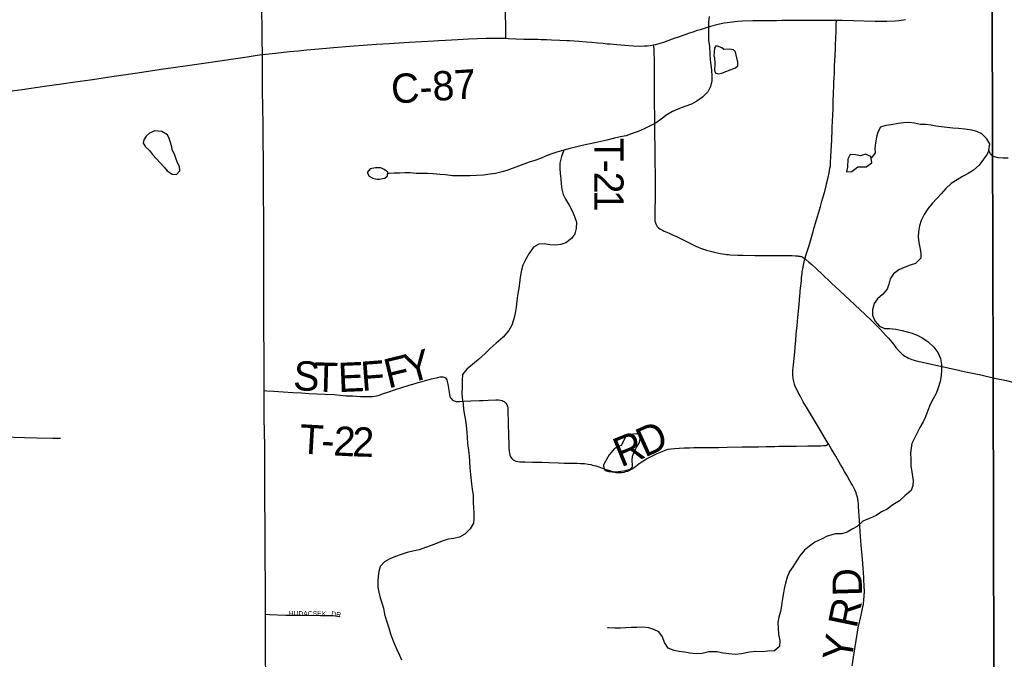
# Model space of a CAD drawing. Header units: feet. Extents: x 2113747 to 2516209, y 960708 to 1356798.
# Tile 17 of 253: x 2289153 to 2299235, y 1097869 to 1104420. Entities that reach past the tile are written whole.
import ezdxf

# ---------------------------------------------------------------- set-up
doc = ezdxf.new("R2010")
doc.units = ezdxf.units.FT
doc.header["$LTSCALE"] = 50
doc.header["$MEASUREMENT"] = 0
doc.linetypes.add('OhDOT_USTN3', pattern=[0.22, 0.165, -0.055])
for name, color, linetype in [('0_Xref', 7, 'Continuous'), ('GM_X_County_Road', 3, 'Continuous'), ('GM_X_County_Road_Text', 3, 'Continuous'), ('GM_X_Minor_Lake', 5, 'Continuous'), ('GM_X_Minor_River', 5, 'Continuous'), ('GM_X_Township', 251, 'OhDOT_USTN3'), ('GM_X_Township_Road', 4, 'Continuous'), ('GM_X_Township_Road_Text', 4, 'Continuous'), ('GM_X_Township_Subdivision', 4, 'Continuous'), ('GM_X_Township_Subdivision_Text', 4, 'Continuous')]:
    doc.layers.add(name, color=color, linetype=linetype)
doc.styles.add('Styledgn030', font='dgn030.shx')

# ---------------------------------------------------------------- blocks, each defined once
blk = doc.blocks.new('POR')
at = {"layer": 'GM_X_County_Road', "flags": 128}
for points in [[(2297516, 1104415), (2297576, 1104414), (2297690, 1104410), (2297913, 1104405), (2298031, 1104405), (2298117, 1104408), (2298159, 1104412), (2298225, 1104421)], [(2295638, 1104162), (2295666, 1104167), (2295701, 1104177), (2295748, 1104191), (2295794, 1104207), (2295837, 1104223), (2295865, 1104233), (2295902, 1104245), (2295930, 1104255), (2295958, 1104265), (2296004, 1104281), (2296048, 1104296), (2296095, 1104311), (2296123, 1104321), (2296185, 1104341), (2296229, 1104354), (2296277, 1104367), (2296320, 1104377), (2296365, 1104386), (2296398, 1104391), (2296453, 1104399), (2296475, 1104402), (2296508, 1104405), (2296553, 1104408), (2296661, 1104411), (2296733, 1104411), (2296901, 1104413), (2296956, 1104414), (2297032, 1104414), (2297143, 1104416), (2297202, 1104415), (2297366, 1104416), (2297441, 1104416), (2297516, 1104415)], [(2291639, 1104063), (2291772, 1104078), (2291915, 1104093), (2292005, 1104102), (2292095, 1104110), (2292294, 1104127), (2292365, 1104134), (2292532, 1104147), (2292715, 1104162), (2292807, 1104168), (2292938, 1104176), (2293141, 1104188), (2293393, 1104204), (2293442, 1104206), (2293514, 1104210), (2293573, 1104214), (2293638, 1104218), (2293749, 1104224), (2293838, 1104228), (2293930, 1104231), (2294007, 1104232), (2294099, 1104230), (2294132, 1104229)], [(2294132, 1104229), (2294154, 1104228), (2294233, 1104225), (2294315, 1104222), (2294390, 1104220), (2294459, 1104219), (2294492, 1104218), (2294521, 1104217), (2294548, 1104217), (2294597, 1104215), (2294685, 1104210), (2294754, 1104207), (2294786, 1104205), (2294878, 1104199), (2294956, 1104192), (2295008, 1104188), (2295074, 1104183), (2295126, 1104178), (2295168, 1104174), (2295201, 1104171), (2295269, 1104166), (2295348, 1104159), (2295436, 1104152), (2295498, 1104150), (2295548, 1104151), (2295578, 1104153), (2295609, 1104157), (2295638, 1104162)], [(2288510, 1103607), (2288633, 1103626), (2288876, 1103661), (2289026, 1103683), (2289177, 1103705), (2289408, 1103739), (2289580, 1103763), (2289722, 1103784), (2289874, 1103805), (2290119, 1103841), (2290337, 1103872), (2290626, 1103915), (2290870, 1103951), (2291014, 1103972), (2291202, 1103999), (2291366, 1104023), (2291484, 1104041), (2291586, 1104056), (2291639, 1104063)], [(2291657, 1100621), (2291656, 1100720), (2291656, 1100907), (2291655, 1101035), (2291655, 1101095), (2291654, 1101150), (2291654, 1101208), (2291653, 1101353), (2291654, 1101610), (2291654, 1101698), (2291654, 1101773), (2291653, 1101841), (2291654, 1101886), (2291653, 1101950), (2291653, 1102037), (2291652, 1102143), (2291652, 1102244), (2291652, 1102339), (2291652, 1102402), (2291652, 1102466), (2291651, 1102550), (2291650, 1102662), (2291649, 1102824), (2291648, 1102986), (2291647, 1103171), (2291645, 1103332), (2291645, 1103416), (2291644, 1103457), (2291643, 1103527), (2291641, 1103691), (2291641, 1103864), (2291641, 1103920), (2291639, 1104000), (2291639, 1104063)], [(2291669, 1098330), (2291669, 1098423), (2291669, 1098525), (2291669, 1098629), (2291667, 1098917), (2291667, 1099017), (2291666, 1099123), (2291666, 1099206), (2291666, 1099303), (2291665, 1099446), (2291665, 1099522), (2291664, 1099648), (2291663, 1099750), (2291663, 1099916), (2291663, 1100004), (2291662, 1100076), (2291661, 1100174), (2291658, 1100358), (2291657, 1100530), (2291657, 1100621)], [(2291686, 1096400), (2291684, 1096518), (2291682, 1096680), (2291682, 1096825), (2291680, 1096947), (2291680, 1097022), (2291679, 1097110), (2291678, 1097219), (2291678, 1097271), (2291677, 1097322), (2291677, 1097368), (2291676, 1097433), (2291675, 1097541), (2291675, 1097581), (2291675, 1097635), (2291674, 1097693), (2291671, 1097911), (2291670, 1098026), (2291669, 1098201), (2291669, 1098330)]]:
    blk.add_lwpolyline(points, dxfattribs=at)
at = {"layer": 'GM_X_Minor_Lake'}
for p, q in [((2296506, 1103984), (2296487, 1104074)), ((2290513, 1103038), (2290632, 1102908)), ((2297634, 1102993), (2297628, 1102909)), ((2292834, 1102788), (2292867, 1102792)), ((2295188, 1099963), (2295130, 1099860))]:
    blk.add_line(p, q, dxfattribs=at)
at = {"layer": 'GM_X_Minor_Lake', "flags": 128}
for points in [[(2296487, 1104074), (2296481, 1104092), (2296461, 1104110), (2296443, 1104114), (2296421, 1104118), (2296363, 1104114), (2296341, 1104130), (2296297, 1104150), (2296279, 1104150), (2296269, 1104125), (2296265, 1104089), (2296261, 1104049), (2296266, 1104031), (2296272, 1103969), (2296266, 1103907), (2296274, 1103877), (2296306, 1103865), (2296344, 1103871), (2296366, 1103883), (2296394, 1103893), (2296412, 1103899), (2296482, 1103926), (2296506, 1103946), (2296506, 1103984)], [(2290632, 1102908), (2290664, 1102872), (2290716, 1102838), (2290758, 1102834), (2290792, 1102872), (2290790, 1102916), (2290773, 1102948), (2290755, 1102990), (2290737, 1103044), (2290715, 1103086), (2290711, 1103118), (2290699, 1103162), (2290685, 1103204), (2290667, 1103240), (2290607, 1103276), (2290537, 1103280), (2290483, 1103256), (2290449, 1103228), (2290425, 1103190), (2290419, 1103154), (2290441, 1103118), (2290481, 1103080), (2290513, 1103038)], [(2297628, 1102909), (2297620, 1102862), (2297674, 1102866), (2297734, 1102913), (2297820, 1102913), (2297878, 1102953), (2297868, 1103017), (2297814, 1103043), (2297762, 1103027), (2297710, 1103037), (2297656, 1103039), (2297634, 1102993)], [(2292867, 1102792), (2292892, 1102797), (2292920, 1102821), (2292924, 1102857), (2292886, 1102887), (2292850, 1102903), (2292796, 1102903), (2292742, 1102891), (2292712, 1102856), (2292730, 1102818), (2292770, 1102796), (2292812, 1102786), (2292834, 1102788)], [(2295130, 1099860), (2295133, 1099824), (2295149, 1099802), (2295185, 1099792), (2295221, 1099788), (2295257, 1099788), (2295309, 1099796), (2295361, 1099803), (2295403, 1099817), (2295427, 1099839), (2295429, 1099859), (2295426, 1099905), (2295428, 1099949), (2295450, 1100001), (2295472, 1100045), (2295498, 1100088), (2295506, 1100132), (2295494, 1100172), (2295468, 1100178), (2295408, 1100173), (2295360, 1100157), (2295350, 1100131), (2295312, 1100059), (2295278, 1100045), (2295242, 1100029), (2295188, 1099963)]]:
    blk.add_lwpolyline(points, dxfattribs=at)
at = {"layer": 'GM_X_Minor_River', "flags": 128}
for points in [[(2296213, 1104452), (2296207, 1104394), (2296205, 1104330), (2296205, 1104266), (2296207, 1104207), (2296215, 1104147), (2296219, 1104067), (2296224, 1104011), (2296236, 1103899), (2296240, 1103845), (2296240, 1103793), (2296226, 1103737), (2296200, 1103682), (2296146, 1103628), (2296088, 1103584), (2296033, 1103556), (2295963, 1103530), (2295891, 1103505), (2295837, 1103479), (2295781, 1103445), (2295723, 1103401), (2295669, 1103362), (2295549, 1103302), (2295485, 1103274), (2295423, 1103254), (2295363, 1103231), (2295303, 1103221), (2295245, 1103207), (2295165, 1103187), (2295105, 1103173), (2295043, 1103159), (2294911, 1103130), (2294843, 1103114), (2294787, 1103100), (2294725, 1103084), (2294654, 1103063), (2294592, 1103043), (2294538, 1103021), (2294486, 1102999), (2294428, 1102979), (2294370, 1102961), (2294314, 1102940), (2294206, 1102900), (2294152, 1102878), (2294094, 1102862), (2294026, 1102845), (2293972, 1102837), (2293902, 1102829)], [(2299005, 1103250), (2298955, 1103276), (2298901, 1103290), (2298831, 1103298), (2298765, 1103304), (2298709, 1103308), (2298589, 1103324), (2298535, 1103329), (2298485, 1103339), (2298429, 1103345), (2298377, 1103347), (2298315, 1103361), (2298259, 1103367), (2298203, 1103365), (2298147, 1103355), (2298077, 1103342), (2298021, 1103336), (2297967, 1103318), (2297939, 1103268), (2297927, 1103216), (2297916, 1103160), (2297908, 1103105), (2297912, 1103055), (2297876, 1103005), (2297870, 1103001)], [(2299075, 1103080), (2299086, 1103148), (2299056, 1103200), (2299005, 1103250)], [(2294725, 1103084), (2294700, 1103017), (2294684, 1102949), (2294684, 1102897), (2294688, 1102845), (2294694, 1102789), (2294698, 1102739), (2294706, 1102683), (2294718, 1102631), (2294741, 1102581), (2294779, 1102521), (2294815, 1102457), (2294835, 1102403), (2294853, 1102346), (2294851, 1102282), (2294839, 1102228), (2294805, 1102178), (2294746, 1102136), (2294694, 1102118), (2294642, 1102109), (2294582, 1102115), (2294526, 1102123), (2294470, 1102121), (2294414, 1102089), (2294366, 1102023), (2294336, 1101966), (2294306, 1101906), (2294290, 1101854), (2294278, 1101784), (2294272, 1101722), (2294265, 1101670), (2294249, 1101594), (2294243, 1101539), (2294237, 1101477), (2294227, 1101415), (2294213, 1101355), (2294191, 1101291), (2294161, 1101235), (2294104, 1101170), (2294032, 1101108), (2293970, 1101052), (2293920, 1101002), (2293852, 1100941), (2293788, 1100889), (2293730, 1100839), (2293686, 1100785), (2293685, 1100724), (2293683, 1100650), (2293681, 1100598), (2293685, 1100546), (2293695, 1100484), (2293699, 1100428), (2293707, 1100370), (2293719, 1100318), (2293724, 1100262), (2293730, 1100197), (2293736, 1100141), (2293740, 1100079), (2293748, 1100009), (2293756, 1099953), (2293758, 1099895), (2293762, 1099829), (2293769, 1099763), (2293781, 1099667), (2293787, 1099612), (2293795, 1099546), (2293797, 1099474), (2293799, 1099422), (2293803, 1099366), (2293804, 1099314), (2293800, 1099262), (2293766, 1099204), (2293712, 1099151), (2293658, 1099121), (2293598, 1099105), (2293542, 1099099), (2293478, 1099079), (2293422, 1099056), (2293368, 1099034), (2293308, 1099016), (2293244, 1098990), (2293180, 1098976), (2293120, 1098962), (2293058, 1098941), (2293002, 1098921), (2292944, 1098897), (2292890, 1098869), (2292843, 1098819), (2292829, 1098768), (2292825, 1098716), (2292821, 1098666), (2292821, 1098608), (2292829, 1098556), (2292845, 1098500), (2292863, 1098448), (2292878, 1098394), (2292890, 1098332), (2292910, 1098264), (2292932, 1098190), (2292950, 1098131), (2292972, 1098077)], [(2299075, 1103080), (2299060, 1103042), (2299022, 1102990), (2298978, 1102930), (2298918, 1102879), (2298866, 1102845), (2298806, 1102813), (2298752, 1102781), (2298691, 1102741), (2298635, 1102690), (2298589, 1102638), (2298543, 1102588), (2298495, 1102538), (2298453, 1102482), (2298415, 1102425), (2298383, 1102363), (2298365, 1102307), (2298358, 1102247), (2298354, 1102197), (2298360, 1102137), (2298370, 1102087), (2298382, 1102030), (2298380, 1101976), (2298326, 1101924), (2298270, 1101906), (2298210, 1101882), (2298156, 1101858), (2298099, 1101817), (2298067, 1101767), (2298051, 1101711), (2298037, 1101661), (2297987, 1101605), (2297935, 1101562), (2297901, 1101512), (2297885, 1101450), (2297887, 1101394), (2297910, 1101336), (2297956, 1101280), (2298008, 1101258), (2298062, 1101256), (2298126, 1101250), (2298188, 1101236), (2298240, 1101223), (2298290, 1101209), (2298348, 1101187), (2298402, 1101159), (2298456, 1101121), (2298514, 1101065), (2298554, 1101011), (2298582, 1100951), (2298593, 1100887), (2298591, 1100833), (2298589, 1100774), (2298577, 1100714), (2298557, 1100648), (2298537, 1100592), (2298507, 1100538), (2298477, 1100478), (2298452, 1100417), (2298428, 1100353), (2298404, 1100303), (2298370, 1100243), (2298344, 1100189), (2298314, 1100133), (2298288, 1100080), (2298280, 1100030), (2298275, 1099980), (2298277, 1099918), (2298279, 1099850), (2298291, 1099764), (2298301, 1099702), (2298297, 1099648), (2298281, 1099597), (2298215, 1099543), (2298162, 1099491), (2298094, 1099451), (2298036, 1099408), (2297976, 1099378), (2297924, 1099342), (2297862, 1099314), (2297788, 1099284), (2297730, 1099231), (2297678, 1099203), (2297626, 1099171), (2297572, 1099153), (2297508, 1099153), (2297422, 1099132), (2297370, 1099104), (2297296, 1099070), (2297242, 1099028), (2297189, 1098986), (2297143, 1098929), (2297103, 1098871), (2297069, 1098817), (2297037, 1098767), (2297011, 1098711), (2296993, 1098648), (2296981, 1098592), (2296972, 1098530), (2296962, 1098470), (2296954, 1098418)], [(2299276, 1103001), (2299224, 1103000), (2299172, 1103006), (2299122, 1103018), (2299092, 1103041), (2299075, 1103080)], [(2293902, 1102829), (2293832, 1102825), (2293764, 1102821), (2293700, 1102819), (2293648, 1102819), (2293586, 1102822), (2293512, 1102830), (2293456, 1102836), (2293386, 1102842), (2293328, 1102846), (2293214, 1102846), (2293150, 1102851), (2293096, 1102851), (2293042, 1102847), (2292988, 1102847), (2292934, 1102843), (2292922, 1102840)], [(2296954, 1098418), (2296942, 1098358), (2296928, 1098302), (2296916, 1098247), (2296918, 1098187), (2296924, 1098125), (2296935, 1098061), (2296933, 1098001), (2296881, 1097957), (2296815, 1097953), (2296755, 1097946), (2296691, 1097948), (2296625, 1097942), (2296545, 1097924), (2296479, 1097920), (2296413, 1097924), (2296355, 1097933), (2296291, 1097945), (2296211, 1097945), (2296143, 1097929), (2296079, 1097927), (2296015, 1097933), (2295961, 1097942), (2295905, 1097948), (2295853, 1097958), (2295793, 1097982), (2295756, 1098042), (2295736, 1098098), (2295696, 1098150), (2295646, 1098176), (2295596, 1098192), (2295530, 1098200), (2295472, 1098196), (2295416, 1098196), (2295360, 1098191), (2295304, 1098189), (2295246, 1098189), (2295182, 1098191), (2295172, 1098191)], [(2292972, 1098077), (2292992, 1098025), (2293016, 1097971), (2293041, 1097913), (2293061, 1097863)]]:
    blk.add_lwpolyline(points, dxfattribs=at)
at = {"layer": 'GM_X_Township', "flags": 128}
for points in [[(2273939, 1118799), (2275473, 1118800), (2276682, 1118792), (2278026, 1118784), (2278095, 1118774), (2278181, 1118783), (2279102, 1118777), (2279390, 1118776), (2284462, 1118744), (2286495, 1118732), (2291590, 1118700), (2291694, 1118700), (2298613, 1118657), (2299080, 1118654), (2299073, 1112956), (2299072, 1110035), (2299092, 1106995), (2299110, 1104924), (2299110, 1104784), (2299121, 1100750), (2299131, 1096372), (2299145, 1090827), (2298147, 1090820), (2294565, 1090800), (2294190, 1090795), (2291695, 1090779), (2287536, 1090733), (2283974, 1090692), (2281184, 1090660), (2280571, 1090646), (2279737, 1090638), (2276111, 1090564), (2275965, 1090561), (2275354, 1090544), (2275300, 1090545), (2274067, 1090515), (2274049, 1092053), (2274045, 1093010), (2274019, 1094549), (2274003, 1096382), (2273944, 1101977), (2273923, 1103969), (2273928, 1105260), (2273895, 1107881), (2273890, 1108659), (2273892, 1109492), (2273890, 1109708), (2273889, 1109866), (2273885, 1110318), (2273884, 1110420), (2273881, 1110748), (2273878, 1111173), (2273872, 1111794), (2273868, 1112294), (2273861, 1113069), (2273860, 1113281), (2273857, 1113575), (2273857, 1113636), (2273852, 1114201), (2273851, 1114281), (2273848, 1114656), (2273845, 1115019), (2273878, 1116829), (2273877, 1118817), (2273939, 1118799)], [(2299080, 1118654), (2299393, 1118653), (2300974, 1118651), (2302815, 1118637), (2305256, 1118586), (2305355, 1118577), (2305447, 1118586), (2308267, 1118589), (2311596, 1118575), (2314610, 1118563), (2321212, 1118516), (2325058, 1118507), (2328670, 1118495), (2328673, 1115450), (2328676, 1111411), (2328676, 1110812), (2328679, 1107535), (2328685, 1104162), (2328691, 1097555), (2328691, 1097500), (2328700, 1094332), (2328615, 1091117), (2326938, 1091094), (2326732, 1091091), (2324108, 1091056), (2318107, 1090974), (2313863, 1090917), (2307056, 1090903), (2301402, 1090840), (2299895, 1090831), (2299145, 1090827), (2299131, 1096372), (2299121, 1100750), (2299110, 1104784), (2299110, 1104924), (2299092, 1106995), (2299072, 1110035), (2299073, 1112956), (2299080, 1118654)]]:
    blk.add_lwpolyline(points, dxfattribs=at)
at = {"layer": 'GM_X_Township_Road', "flags": 128}
for points in [[(2294132, 1104229), (2294130, 1104344), (2294129, 1104485), (2294124, 1104826), (2294123, 1104898), (2294122, 1104957), (2294122, 1105006), (2294121, 1105075), (2294119, 1105184)], [(2291639, 1104063), (2291637, 1104218), (2291636, 1104333), (2291634, 1104510), (2291633, 1104661)], [(2297353, 1102507), (2297368, 1102561), (2297378, 1102596), (2297383, 1102615), (2297391, 1102640), (2297396, 1102659), (2297411, 1102719), (2297416, 1102738), (2297432, 1102805), (2297442, 1102850), (2297450, 1102899), (2297454, 1102921), (2297457, 1102957), (2297460, 1103020), (2297466, 1103131), (2297469, 1103190), (2297470, 1103210), (2297472, 1103275), (2297474, 1103318), (2297477, 1103380), (2297479, 1103443), (2297482, 1103508), (2297483, 1103538), (2297484, 1103590), (2297487, 1103662), (2297490, 1103750), (2297491, 1103773), (2297493, 1103832), (2297495, 1103865), (2297498, 1103947), (2297502, 1104052), (2297505, 1104117), (2297507, 1104170), (2297510, 1104222), (2297512, 1104308), (2297515, 1104369), (2297516, 1104415)], [(2295638, 1104162), (2295643, 1104143), (2295646, 1104126), (2295647, 1104114), (2295648, 1104103), (2295649, 1103981), (2295651, 1103811), (2295651, 1103591), (2295652, 1103400), (2295653, 1103270)], [(2295653, 1103270), (2295655, 1103090), (2295659, 1102709), (2295659, 1102634), (2295659, 1102572), (2295657, 1102487), (2295656, 1102411), (2295656, 1102389), (2295656, 1102378), (2295657, 1102366), (2295658, 1102357), (2295660, 1102348), (2295663, 1102339), (2295666, 1102330), (2295670, 1102322), (2295673, 1102316), (2295677, 1102310), (2295682, 1102303), (2295688, 1102296), (2295695, 1102289), (2295707, 1102279), (2295720, 1102271), (2295735, 1102264), (2295752, 1102255), (2295779, 1102243), (2295809, 1102230), (2295845, 1102214), (2295877, 1102198), (2295925, 1102175), (2296007, 1102134), (2296075, 1102101), (2296099, 1102091), (2296117, 1102083), (2296132, 1102078), (2296144, 1102074), (2296155, 1102070), (2296185, 1102061), (2296242, 1102045), (2296264, 1102039), (2296295, 1102032), (2296324, 1102026), (2296350, 1102022), (2296372, 1102019), (2296392, 1102016), (2296411, 1102014), (2296428, 1102013), (2296506, 1102009), (2296555, 1102008), (2296680, 1102005), (2296749, 1102005), (2296847, 1102004), (2296982, 1102005), (2297064, 1102004), (2297093, 1102002), (2297105, 1102001), (2297117, 1102000), (2297126, 1101999), (2297134, 1101998), (2297142, 1101997), (2297150, 1101996), (2297155, 1101995), (2297160, 1101993), (2297165, 1101991), (2297169, 1101989), (2297176, 1101984), (2297194, 1101971)], [(2297194, 1101971), (2297206, 1102014), (2297236, 1102108), (2297270, 1102225), (2297289, 1102291), (2297312, 1102369), (2297353, 1102507)], [(2297133, 1101506), (2297141, 1101592), (2297144, 1101621), (2297146, 1101644), (2297157, 1101745), (2297160, 1101775), (2297164, 1101820), (2297166, 1101840), (2297171, 1101869), (2297178, 1101906), (2297185, 1101939), (2297194, 1101971)], [(2297194, 1101971), (2297203, 1101963), (2297234, 1101938), (2297264, 1101912), (2297307, 1101872), (2297314, 1101865), (2297370, 1101814), (2297463, 1101726), (2297599, 1101598), (2297705, 1101500), (2297809, 1101400), (2297883, 1101331), (2297912, 1101303), (2297967, 1101247), (2298023, 1101187), (2298049, 1101157), (2298099, 1101096), (2298125, 1101063), (2298151, 1101033), (2298168, 1101014), (2298190, 1100994), (2298216, 1100975), (2298238, 1100962), (2298255, 1100953), (2298288, 1100939), (2298311, 1100932), (2298332, 1100927), (2298379, 1100916), (2298581, 1100871), (2298722, 1100840), (2298825, 1100818), (2298995, 1100781), (2299121, 1100753)], [(2297077, 1100730), (2297073, 1100748), (2297070, 1100784), (2297069, 1100809), (2297071, 1100832), (2297076, 1100884), (2297090, 1101015), (2297093, 1101067), (2297099, 1101136), (2297104, 1101198), (2297114, 1101289), (2297121, 1101371), (2297130, 1101469), (2297133, 1101506)], [(2291657, 1100621), (2291685, 1100619), (2291757, 1100614), (2291852, 1100608), (2291951, 1100602), (2292038, 1100597), (2292113, 1100593), (2292278, 1100584), (2292375, 1100580), (2292433, 1100574), (2292496, 1100569), (2292561, 1100566), (2292643, 1100562), (2292728, 1100560), (2292765, 1100561), (2292787, 1100563), (2292807, 1100566), (2292835, 1100574), (2292878, 1100590), (2292912, 1100603), (2292943, 1100613), (2292980, 1100626), (2293087, 1100660), (2293165, 1100684), (2293203, 1100695), (2293234, 1100705), (2293275, 1100716), (2293370, 1100741), (2293434, 1100757), (2293457, 1100761), (2293473, 1100763), (2293486, 1100762), (2293496, 1100760), (2293505, 1100757), (2293513, 1100751), (2293521, 1100741), (2293527, 1100730), (2293532, 1100714), (2293537, 1100688), (2293550, 1100604), (2293555, 1100578), (2293559, 1100562), (2293566, 1100547), (2293571, 1100539), (2293582, 1100527), (2293601, 1100516), (2293623, 1100511), (2293656, 1100511), (2293706, 1100514), (2293774, 1100517), (2293860, 1100519), (2293899, 1100520)], [(2299121, 1100753), (2299135, 1100750), (2299257, 1100723), (2299321, 1100709), (2299456, 1100682), (2299536, 1100668), (2299650, 1100649), (2299734, 1100637), (2299764, 1100633), (2299789, 1100631), (2299825, 1100629), (2299851, 1100630), (2299902, 1100634)], [(2297437, 1100072), (2297433, 1100080), (2297422, 1100096), (2297392, 1100147), (2297353, 1100212), (2297321, 1100265), (2297211, 1100451), (2297177, 1100507), (2297150, 1100553), (2297133, 1100585), (2297124, 1100602), (2297109, 1100631), (2297095, 1100664), (2297087, 1100688), (2297080, 1100713), (2297077, 1100730)], [(2293899, 1100520), (2293951, 1100522), (2294027, 1100526), (2294056, 1100526), (2294076, 1100524), (2294092, 1100519), (2294104, 1100514), (2294115, 1100508), (2294125, 1100499), (2294131, 1100491), (2294140, 1100478), (2294147, 1100459), (2294150, 1100443), (2294152, 1100420), (2294153, 1100384), (2294154, 1100330), (2294156, 1100272), (2294158, 1100175), (2294159, 1100145), (2294161, 1100093), (2294162, 1100054), (2294163, 1100027), (2294164, 1100004), (2294167, 1099978), (2294172, 1099962), (2294178, 1099944), (2294192, 1099925), (2294207, 1099913), (2294212, 1099909), (2294233, 1099900), (2294253, 1099896), (2294274, 1099893), (2294327, 1099891), (2294403, 1099889), (2294504, 1099888), (2294573, 1099886), (2294671, 1099880), (2294730, 1099878), (2294792, 1099878), (2294812, 1099878), (2294828, 1099877), (2294854, 1099877), (2294863, 1099877), (2294896, 1099876), (2294938, 1099873), (2294974, 1099868), (2295000, 1099864), (2295019, 1099859), (2295053, 1099849), (2295084, 1099839), (2295149, 1099816), (2295202, 1099799), (2295237, 1099789), (2295259, 1099784), (2295286, 1099782), (2295302, 1099782), (2295318, 1099783), (2295341, 1099786), (2295360, 1099791), (2295379, 1099797), (2295400, 1099806), (2295423, 1099819), (2295445, 1099833), (2295497, 1099873), (2295535, 1099899), (2295571, 1099922), (2295606, 1099940), (2295682, 1099978), (2295731, 1099999), (2295764, 1100011), (2295793, 1100020), (2295822, 1100025), (2295857, 1100029), (2295906, 1100033), (2295956, 1100035), (2296011, 1100036), (2296057, 1100037), (2296172, 1100038), (2296307, 1100040), (2296399, 1100042), (2296546, 1100044), (2296697, 1100046), (2296717, 1100046), (2296792, 1100048), (2296828, 1100049), (2296884, 1100050), (2296927, 1100051), (2296953, 1100052), (2296989, 1100052), (2297104, 1100053), (2297222, 1100055), (2297278, 1100056), (2297356, 1100056), (2297382, 1100058), (2297406, 1100060), (2297426, 1100068), (2297437, 1100072)], [(2297678, 1097802), (2297691, 1097890), (2297731, 1098146), (2297740, 1098191), (2297769, 1098322), (2297784, 1098390), (2297787, 1098402), (2297792, 1098435), (2297798, 1098477), (2297801, 1098517), (2297802, 1098566), (2297801, 1098619), (2297796, 1098685), (2297795, 1098708), (2297789, 1098803), (2297782, 1098894), (2297775, 1098969), (2297769, 1099035), (2297759, 1099179), (2297751, 1099294), (2297742, 1099431), (2297741, 1099457), (2297737, 1099493), (2297731, 1099529), (2297723, 1099558), (2297717, 1099573), (2297704, 1099604), (2297681, 1099651), (2297668, 1099674), (2297655, 1099697), (2297626, 1099748), (2297599, 1099794), (2297575, 1099836), (2297558, 1099864), (2297509, 1099949), (2297466, 1100023), (2297449, 1100051), (2297437, 1100072)]]:
    blk.add_lwpolyline(points, dxfattribs=at)
at = {"layer": 'GM_X_Township_Subdivision', "flags": 128}
for points in [[(2288974, 1100148), (2289201, 1100142), (2289328, 1100139), (2289491, 1100134), (2289570, 1100133)], [(2291669, 1098330), (2291712, 1098329), (2291879, 1098323), (2292037, 1098320), (2292234, 1098319), (2292287, 1098319), (2292328, 1098319), (2292357, 1098318), (2292386, 1098314), (2292425, 1098308)]]:
    blk.add_lwpolyline(points, dxfattribs=at)
at = {"layer": 'GM_X_County_Road_Text', "insert": (2292966, 1103555), "char_height": 300, "attachment_point": 7, "rotation": 3.7356, "line_spacing_factor": 0.8, "style": 'Styledgn030'}
blk.add_mtext('{\\Fdgn000|c0;\\C256;C-87}', dxfattribs=at)
at = {"layer": 'GM_X_Township_Road_Text', "char_height": 300, "attachment_point": 7, "line_spacing_factor": 0.8, "style": 'Styledgn030'}
for s, insert, rotation in [('{\\Fdgn000|c0;\\C256;T}', (2295036, 1103211), 269.9871), ('{\\Fdgn000|c0;\\C256;-}', (2295036, 1102986), 269.9962), ('{\\Fdgn000|c0;\\C256;2}', (2295036, 1102863), 270.0545), ('{\\Fdgn000|c0;\\C256;1}', (2295036, 1102677), 270.2325), ('{\\Fdgn000|c0;\\C256;Y}', (2293136, 1100693), 15.4373), ('{\\Fdgn000|c0;\\C256;F}', (2292927, 1100642), 13.6319), ('{\\Fdgn000|c0;\\C256;S}', (2291948, 1100625), 356.5437), ('{\\Fdgn000|c0;\\C256;T}', (2292163, 1100612), 358.2901), ('{\\Fdgn000|c0;\\C256;E}', (2292419, 1100605), 2.4765), ('{\\Fdgn000|c0;\\C256;F}', (2292657, 1100616), 4.3676), ('{\\Fdgn000|c0;\\C256;T}', (2292011, 1099978), 356.621), ('{\\Fdgn000|c0;\\C256;2}', (2292361, 1099958), 356.9872), ('{\\Fdgn000|c0;\\C256;2}', (2292555, 1099948), 358.279), ('{\\Fdgn000|c0;\\C256;D}', (2295554, 1099933), 24.4632), ('{\\Fdgn000|c0;\\C256;R}', (2295310, 1099833), 22.1725), ('{\\Fdgn000|c0;\\C256;-}', (2292236, 1099965), 356.6774), ('{\\Fdgn000|c0;\\C256;D}', (2297780, 1098518), 91.6942), ('{\\Fdgn000|c0;\\C256;R}', (2297722, 1098178), 78.367), ('{\\Fdgn000|c0;\\C256;Y}', (2297668, 1097834), 81.2491)]:
    blk.add_mtext(s, dxfattribs=dict(at, insert=insert, rotation=rotation))
at = {"layer": 'GM_X_Township_Subdivision_Text', "char_height": 50, "attachment_point": 7, "line_spacing_factor": 0.8, "style": 'Styledgn030'}
for s, insert, rotation in [('{\\Fdgn000|c0;\\C256;HUDACSEK}', (2291907, 1098315), 359.2459), ('{\\Fdgn000|c0;\\C256;DR}', (2292342, 1098311), 353.9773)]:
    blk.add_mtext(s, dxfattribs=dict(at, insert=insert, rotation=rotation))

msp = doc.modelspace()

# ---------------------------------------------------------------- block references
at = {"layer": '0_Xref'}
msp.add_blockref('POR', (0, 0), dxfattribs=at)

doc.saveas('drawing.dxf')
